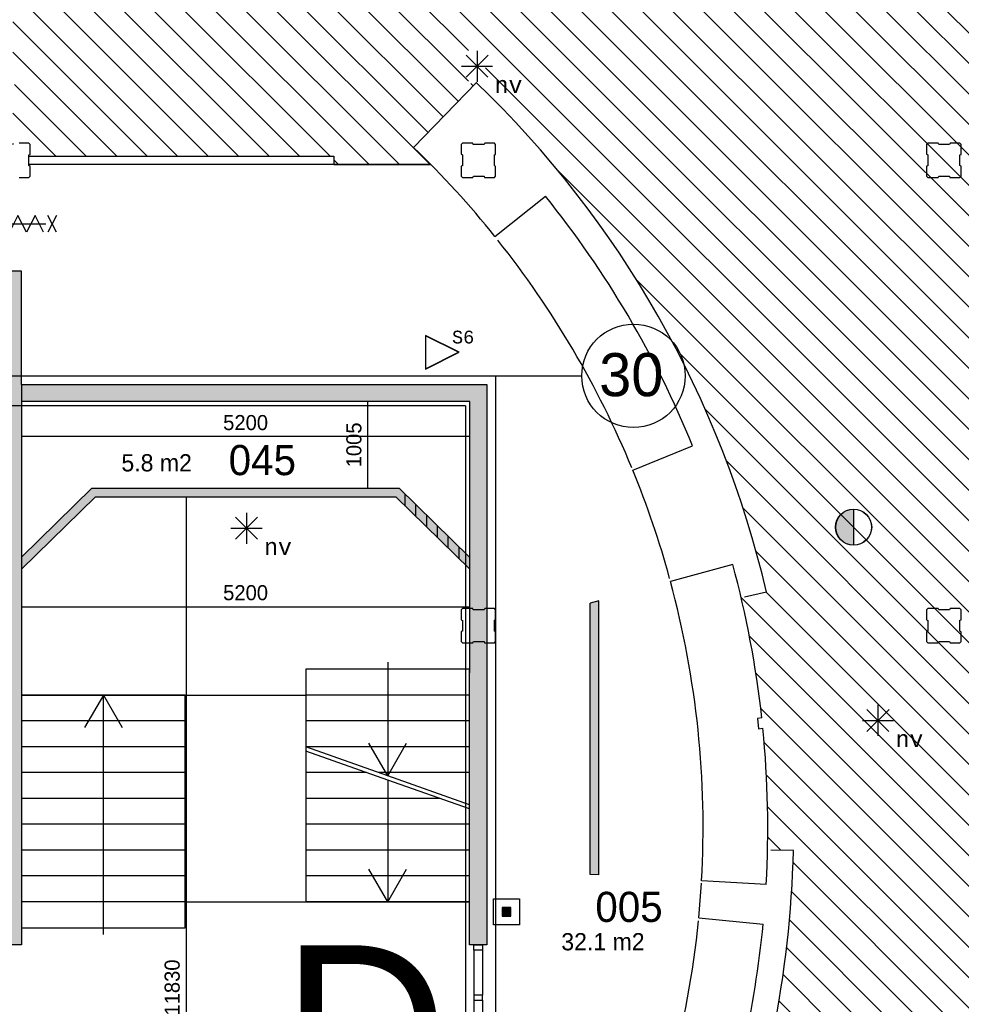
# Model space of a CAD drawing. Extents: x -1826 to 147704, y -44576 to 60962.
# Tile 16 of 75: x 108770 to 119694, y -15260 to -3833. Entities that reach past the tile are written whole.
import ezdxf
from ezdxf.enums import TextEntityAlignment as Align

# ---------------------------------------------------------------- set-up
doc = ezdxf.new("R2010")
doc.units = 0
doc.header["$MEASUREMENT"] = 0
doc.header["$PDMODE"] = 35
doc.header["$PDSIZE"] = -0.5
doc.layers.get('0').update_dxf_attribs({"linetype": 'CONTINUOUS'})
doc.layers.get('DEFPOINTS').update_dxf_attribs({"linetype": 'CONTINUOUS'})
for name, color, linetype in [('-02$TEKST$$$MAAT', 252, 'CONTINUOUS'), ('AA$1A---_ARCEER', 252, 'CONTINUOUS'), ('AL00---_BRANDBEVEILIGING', 252, 'CONTINUOUS'), ('AL22----_BINNENWAND', 252, 'CONTINUOUS'), ('AL24----_TRAPPEN', 252, 'CONTINUOUS'), ('AL32----_BINNENKOZIJN', 252, 'CONTINUOUS'), ('AM$1A---_MAATVOERING', 252, 'CONTINUOUS'), ('Betonpalen', 252, 'CONTINUOUS'), ('Brandweer', 252, 'CONTINUOUS'), ('COMPARTIMENTERING', 252, 'CONTINUOUS'), ('LAYER01', 252, 'CONTINUOUS'), ('M2', 252, 'CONTINUOUS'), ('OMPARTIMENTERING', 252, 'CONTINUOUS')]:
    doc.layers.add(name, color=color, linetype=linetype)
doc.styles.add('B-01', font='b-gbp')
doc.styles.add('MONOTXT', font='MONOTXT')
doc.dimstyles.new('BBA_STAND', dxfattribs={"dimtxt": 175, "dimasz": 1, "dimexe": 1, "dimexo": 0.001, "dimgap": 75, "dimtad": 1, "dimdec": 0, "dimzin": 0, "dimdsep": 46, "dimtxsty": 'B-01', "dimblk": 'NONE', "dimblk1": 'PIJL1', "dimblk2": 'NONE', "dimcen": 1, "dimse1": 1, "dimse2": 1, "dimclrd": 256, "dimclre": 256, "dimclrt": 256, "dimadec": 4, "dimazin": 0, "dimtfac": 1, "dimtdec": 0, "dimtmove": 0, "dimatfit": 2, "dimldrblk": 'PIJL1', "dimfxl": 1, "dimtfillclr": 256, "dimtolj": 1, "dimtzin": 0, "dimarcsym": 0})

# ---------------------------------------------------------------- blocks, each defined once
blk = doc.blocks.new('*D133')
at = {"layer": 'AM$1A---_MAATVOERING', "lineweight": -2, "transparency": 16777216}
blk.add_line((113991, -8672), (108791, -8672), dxfattribs=at)
at = {"layer": 'DEFPOINTS', "color": 0, "transparency": 16777216}
for p in [(108791, -8266), (113991, -8266), (108791, -8672)]:
    blk.add_point(p, dxfattribs=at)
at = {"layer": 'AM$1A---_MAATVOERING', "transparency": 16777216, "insert": (111391, -8510), "char_height": 175, "attachment_point": 5, "style": 'B-01'}
blk.add_mtext('\\A1;5200', dxfattribs=at)
blk = doc.blocks.new('_None')
blk = doc.blocks.new('PIJL1')
at = {"color": 1, "linetype": 'ByBlock'}
blk.add_line((0, 83), (0, -83), dxfattribs=at)
blk.add_solid([(-100, 17), (-100, -17), (0, 0)], dxfattribs=at)
blk = doc.blocks.new('*D134')
at = {"layer": 'AM$1A---_MAATVOERING', "lineweight": -2, "transparency": 16777216}
blk.add_line((112810, -9270), (112810, -8266), dxfattribs=at)
at = {"layer": 'DEFPOINTS', "color": 0, "transparency": 16777216}
for p in [(112810, -8266), (113173, -8266), (113173, -9270)]:
    blk.add_point(p, dxfattribs=at)
at = {"layer": 'AM$1A---_MAATVOERING', "transparency": 16777216, "insert": (112648, -8768), "char_height": 175, "attachment_point": 5, "rotation": 90, "style": 'B-01'}
blk.add_mtext('\\A1;1005', dxfattribs=at)
blk = doc.blocks.new('*D135')
at = {"layer": 'AM$1A---_MAATVOERING', "lineweight": -2, "transparency": 16777216}
blk.add_line((110702, -9370), (110702, -21200), dxfattribs=at)
at = {"layer": 'DEFPOINTS', "color": 0, "transparency": 16777216}
for p in [(110846, -9370), (110702, -21200), (110846, -21200)]:
    blk.add_point(p, dxfattribs=at)
at = {"layer": 'AM$1A---_MAATVOERING', "transparency": 16777216, "insert": (110540, -15065), "char_height": 175, "attachment_point": 5, "rotation": 90, "style": 'B-01'}
blk.add_mtext('\\A1;11830', dxfattribs=at)
blk = doc.blocks.new('*D136')
at = {"layer": 'AM$1A---_MAATVOERING', "lineweight": -2, "transparency": 16777216}
blk.add_line((108721, -15610), (114040, -15610), dxfattribs=at)
at = {"layer": 'DEFPOINTS', "color": 0, "transparency": 16777216}
for p in [(108721, -15174), (114040, -15174), (114040, -15610)]:
    blk.add_point(p, dxfattribs=at)
at = {"layer": 'AM$1A---_MAATVOERING', "transparency": 16777216, "insert": (111381, -15448), "char_height": 175, "attachment_point": 5, "style": 'B-01'}
blk.add_mtext('\\A1;5320', dxfattribs=at)
blk = doc.blocks.new('*D137')
at = {"layer": 'AM$1A---_MAATVOERING', "lineweight": -2, "transparency": 16777216}
blk.add_line((108791, -10647), (113990, -10647), dxfattribs=at)
at = {"layer": 'DEFPOINTS', "color": 0, "transparency": 16777216}
for p in [(108791, -10646), (113990, -10647), (113990, -10647)]:
    blk.add_point(p, dxfattribs=at)
at = {"layer": 'AM$1A---_MAATVOERING', "transparency": 16777216, "insert": (111391, -10484), "char_height": 175, "attachment_point": 5, "style": 'B-01'}
blk.add_mtext('\\A1;5200', dxfattribs=at)

msp = doc.modelspace()

# ---------------------------------------------------------------- hatches: boundary and pattern name
at = {"layer": 'AA$1A---_ARCEER'}
for points in [[(108790.1, -14569.2), (108790.1, -8064.7), (108790.1, -6749.7), (108590.1, -6749.7), (108590.1, -8064.7), (108590.1, -10814.7), (107490.1, -10814.7), (107490.1, -10914.7), (108590.1, -10914.7), (108590.1, -14569.2)], [(114189.6, -14569.2), (114190.1, -8064.7), (108790.1, -8064.7), (108790.1, -8264.7), (113990.1, -8264.7), (113989.6, -14569.2)], [(113131.6, -9369.2), (113989.9, -10210), (113989.9, -10070), (113172.6, -9269.2), (109606.6, -9269.2), (108790.1, -10069.2), (108790.1, -10209.2), (109647.6, -9369.2)], [(115487.6, -13757.7), (115487.6, -10574.7), (115387.6, -10601.7), (115387.6, -13752.2)]]:
    msp.add_hatch(color=256, dxfattribs=at).paths.add_polyline_path(points)
h = msp.add_hatch(dxfattribs=at)
h.set_pattern_fill('ANSI31', color=256, scale=1000, angle=225, style=0)
h.set_pattern_definition([(270, (107116.9, 108379.58), (125, -1e-06), [])])
h.paths.add_polyline_path([(113989.9, -10210), (113989.9, -10070), (113172.6, -9269.2), (113131.6, -9369.2)])
at = {"layer": 'AL00---_BRANDBEVEILIGING'}
msp.add_hatch(color=256, dxfattribs=at).paths.add_polyline_path([(114467.3, -14135.9), (114367.3, -14135.9), (114367.3, -14235.9), (114467.3, -14235.9)])
at = {"layer": 'Brandweer'}
msp.add_hatch(color=256, dxfattribs=at).paths.add_polyline_path([(118444.6, -9930.6), (118444.6, -9514.1, 1)])
at = {"layer": 'OMPARTIMENTERING'}
h = msp.add_hatch(dxfattribs=at)
h.set_pattern_fill('ANSI31', color=256, scale=2000, angle=-90, style=0)
h.set_pattern_definition([(315, (85188.27, 172733.54), (176.7767, 176.7767), [])])
h.paths.add_polyline_path([(117433.2, -10475.5), (117140.8, -10543.4, -0.0302398), (117379.2, -11937), (117329.2, -11942.5), (117342.2, -12061.5), (117391.8, -12057, -0.0302157), (117445.9, -13468.6), (117745.5, -13475.4, -0.0898221), (116890.2, -17666), (115915.2, -17276, 0.0063665), (116015.4, -17015.9), (114290.8, -16325.9), (114290.8, -16466), (114290, -16466), (114290, -16939), (114337.8, -16845.6), (114387.3, -16942.3), (114290, -16942.3), (114289.9, -17802.3), (114337.8, -17708.7), (114387.3, -17805.5), (114289.9, -17805.5), (114289.8, -18717), (114337.8, -18623.3), (114387.3, -18720.1), (114289.8, -18720.1), (114289.8, -19555.4), (114337.8, -19461.5), (114387.3, -19558.2), (114289.8, -19558.2), (114289.7, -20818.6), (114503.5, -20818.6), (114503.5, -21118.6), (114289.7, -21118.6), (114289.6, -21200.5), (114997.2, -21200.5), (116505.2, -21200.5), (116565.2, -21200.5), (117524.4, -21200.5), (117584.2, -21200.5), (117679.1, -21268.9), (117679.6, -21268.7), (117698.4, -21325.5), (117984.5, -22189.7), (118003.2, -22246.4), (118279.3, -23080.4), (118279.6, -23080.3), (118298.4, -23137.1), (118298.4, -23137.1), (118595.8, -24036.2), (118614.6, -24093), (118884.9, -24910), (118884.7, -24910.1), (118903.5, -24966.8), (118903.6, -24966.8), (118903.5, -24966.4), (118903.4, -24966.5), (118903.4, -24966.5), (118903.5, -24966.4), (118903.6, -24966.8), (118903.5, -24966.8), (119201.3, -25865.4), (119220.1, -25922.1), (119503.3, -26777), (119524.2, -26840), (119532.9, -26866), (119690.3, -26866), (119690.3, -27001.1), (119696.2, -27016.5), (119738.2, -27000.5), (120204.1, -26819.2), (120185.3, -26771.3), (119909.1, -26878.7), (119807.6, -26617.8), (120329.5, -26414.8), (120431, -26675.7), (120185.3, -26771.3), (120204.1, -26819.2), (120670.2, -26638), (120712.2, -26621.5), (120730.1, -26668.1), (120734.2, -26666.5), (120741.2, -26685), (120816.5, -26655.8, 0.0041409), (120824.8, -26677.4), (120842.9, -26717.9), (120895.2, -26694.5), (120894.6, -26693, -0.1310523), (120777.7, -25980.9), (120735.2, -25977), (120753.2, -25852.5), (120794.9, -25860.4, -0.1142275), (121048, -25281.8), (121014.2, -25256.5), (121093.2, -25159), (121125, -25187.3, -0.0146712), (121181.4, -25127.5, -0.1314074), (121807.6, -24765.7, -0.0657597), (122171.2, -24717.7, -0.0253998), (122313.2, -24724.9), (122318.2, -24682.5), (122442.3, -24700.5), (122434.2, -24742.6, -0.1092084), (122989.4, -24981.6), (123014.2, -24947), (123113.2, -25025), (123085.3, -25057.3, -0.1312556), (123492.4, -25654.4), (123533.7, -25640.3), (123502.2, -25558), (123531, -25547.3), (123567.2, -25639.5), (123618.2, -25619.5), (123589.5, -25544.8), (123589.2, -25545), (123575.2, -25507.5), (123668.2, -25471.5), (124143.2, -25286.5), (124236.2, -25250), (124290.9, -25228.9), (124028.5, -24435.5), (123871.1, -23031.2), (123410.8, -23162.5), (122008.6, -18925.4), (122302.2, -18860.4), (122463.8, -19348.7), (123802.7, -19088.4), (123525.6, -18459.4), (123800.2, -18338.5), (124001.6, -18793.5), (125755.7, -18276.8), (125222.3, -17549.9), (125464.2, -17372.5), (125758.5, -17773.5), (127393, -16870.9), (126711.4, -16273.6), (126909.2, -16048), (127283.3, -16375.8), (127748.1, -15966), (119790.2, -15966), (119790.2, -7566), (128261.2, -7566), (128075.6, -7129.7), (128332.5, -7020.5), (128551.7, -7535.9), (128290.2, -7647.1), (128290.2, -7794.6), (128667.7, -7794.6), (129208.1, -7648.2), (129208.1, -7648.2), (129266, -7632.5), (129972.8, -7441.4), (129972.8, -7417), (129672.8, -7417), (129672.8, -7117), (129936.4, -7117), (129431.8, -5943.8), (129070.7, -6142.2, -0.1262722), (129143.9, -6123.4, -1), (129143.9, -6427.4, -0.7757696), (129070.7, -6142.2), (128560.3, -6422.7), (128702.8, -6684.3), (128439.3, -6827.7), (128297.4, -6567.1), (128212.4, -6613.8), (128111.4, -6429.8), (128957.7, -5964.7), (127376.1, -4613.5), (127009.2, -4953), (126805.4, -4732.7), (127474.9, -4113.5), (125789.6, -3275.5), (125516.2, -3694), (125265, -3529.9), (125764.6, -2765.3), (123926, -2360.7), (123762.2, -2833), (123478.7, -2734.7), (123778.2, -1871.3), (121895.8, -1924.6), (121851.2, -2422.5), (121552.4, -2395.8), (121633.5, -1486.2), (119820.6, -1994.1), (119898.2, -2488), (119601.8, -2534.5), (119460.5, -1635.4), (117017.7, -2914.3), (117191.5, -3440.2), (116930.8, -3588), (116395.9, -1970.5), (116775, -1845.2), (115203.4, 2901.4), (114824.1, 2775.8), (114569.6, 3544.1), (114570.3, 3544.4), (114551.5, 3601), (114428.5, 3971.3), (114475.8, 3987), (114570.6, 4018.5), (114201.1, 5134), (114148.3, 5134), (114143.3, 5149), (114032.8, 5149), (114024.8, 5134), (113890.8, 5134), (113890.8, 5234), (112890.7, 5234), (112890.7, 5334), (109490.7, 5334), (109490.7, 5234), (108690.7, 5234), (108690.7, 4484), (108710.7, 4484), (108710.7, 4404), (108690.7, 4404), (108690.7, 2674), (108710.7, 2674), (108710.7, 2594), (108690.7, 2594), (108690.7, 864), (108710.7, 864), (108710.7, 784), (108690.7, 784), (108690.7, 119), (108756.8, 119), (108764.8, 134), (108890.8, 134), (108890.8, 2), (108875.8, -3), (108875.8, -128), (108890.8, -136), (108890.8, -266), (108762.8, -266), (108757.8, -251), (108690.7, -251), (108690.7, -915.6), (108710.7, -915.6), (108710.7, -995.6), (108690.7, -995.6), (108690.7, -2725.7), (108710.7, -2725.7), (108710.7, -2805.7), (108690.7, -2805.7), (108690.7, -4535.9), (108710.7, -4535.9), (108710.7, -4615.9), (108690.7, -4615.9), (108690.7, -5281), (108756.8, -5281), (108764.8, -5266), (108890.8, -5266), (108890.8, -5415.5), (112413.3, -5415.5), (112413.3, -5515.5), (113540.7, -5515.5, 0.0064435), (113339.9, -5317.2), (114054, -4574.7), (113975.5, -4574.7), (113975.5, -4174.7), (114175.5, -4174.7), (114175.5, -4574.7), (114081.7, -4574.7, -0.0786122), (116340.2, -7568.6, -0.1239668), (116474.8, -7828.9, -0.0588435)])

# ---------------------------------------------------------------- linework, layer by layer
at = {"layer": '-02$TEKST$$$MAAT'}
for points in [[(113476.7, -7692.1), (113476.7, -7887.5), (113867.3, -7692.1), (113476.7, -7496.8)], [(113479.2, -7692.1), (113479.2, -7883.4), (113861.7, -7692.1), (113479.2, -7500.9)]]:
    msp.add_lwpolyline(points, close=True, dxfattribs=at)
at = {"layer": 'AL00---_BRANDBEVEILIGING'}
msp.add_lwpolyline([(114267.3, -14335.8), (114267.3, -14035.9), (114567.3, -14035.9), (114567.3, -14335.9), (114267.3, -14335.9)], dxfattribs=at)
msp.add_lwpolyline([(114367.3, -14235.9), (114467.3, -14235.9), (114467.3, -14135.9), (114367.3, -14135.9)], close=True, dxfattribs=at)
at = {"layer": 'AL22----_BINNENWAND'}
for p, q in [((108875.8, -5415.5), (112413.3, -5415.5)), ((112413.3, -5415.5), (112413.3, -5515.5)), ((113540.7, -5515.5), (108875.8, -5515.5)), ((108790.7, -6751), (108590.7, -6751))]:
    msp.add_line(p, q, dxfattribs=at)
for points in [[(114067.7, -4560.5), (113339.7, -5317.5)], [(114283.7, -6349.5), (114868.2, -5880)], [(108790.7, -8066), (108790.7, -6751)], [(108790.7, -8066), (108790.7, -14570.5)], [(108790.7, -8066), (114190.7, -8066), (114190.2, -14570.5)], [(113990.7, -8266), (108790.7, -8266)], [(113990.2, -14570.5), (113990.7, -8266)], [(115883.2, -9062.5), (116577.2, -8778.5)], [(115883.2, -9062.5), (116577.2, -8778.5)], [(108790.7, -10070.5), (109607.2, -9270.5)], [(109607.2, -9270.5), (113173.2, -9270.5)], [(113989.7, -10070.5), (113173.2, -9270.5)], [(108790.7, -10210.5), (109648.2, -9370.5)], [(109648.2, -9370.5), (113132.2, -9370.5)], [(113990.5, -10211.3), (113132.2, -9370.5)], [(117043.2, -10156), (116319.2, -10351.5)], [(117433.2, -10475.5), (117177.2, -10535)], [(115488.2, -10576), (115388.2, -10603)], [(115388.2, -13753.5), (115388.2, -10603)], [(115488.2, -13759), (115488.2, -10576)], [(117379.2, -11937), (117329.2, -11942.5)], [(117329.2, -11942.5), (117342.2, -12061.5)], [(117329.2, -11942.5), (117342.2, -12061.5)], [(117342.2, -12061.5), (117392.2, -12057)], [(117746.2, -13475.5), (117484.2, -13469.5)], [(115488.2, -13759), (115388.2, -13753.5)], [(117430.2, -13868.5), (116681.2, -13826)], [(116648.2, -14256.5), (117395.2, -14328.5)], [(108790.7, -14570.5), (108590.7, -14570.5)], [(108790.7, -14570.5), (108590.7, -14570.5)], [(114190.2, -14570.5), (113990.2, -14570.5)]]:
    msp.add_lwpolyline(points, dxfattribs=at)
for points in [[(117433.2, -10475.5, 0.1447462), (114067.3, -4560.8)], [(114284.2, -6349.5, 0.0319764), (113339.9, -5317.2)], [(116577.2, -8778.5, 0.072267), (114868.2, -5879.9)], [(115871.2, -9034.5, 0.0703583), (114316.8, -6391.7)], [(116310.2, -10317.5, 0.0303097), (115883.3, -9062.4)], [(117379.2, -11937, 0.0387888), (117043.1, -10156)], [(116681.2, -13826, 0.0802721), (116319, -10351.5)], [(117430.2, -13868.5, 0.0387783), (117391.8, -12057)], [(116890.2, -17666, 0.0898217), (117745.5, -13475.5)], [(116648.2, -14256.5, 0.009185), (116679.3, -13855.5)], [(116319.2, -16066, 0.0412977), (116645, -14289.4)], [(116750.2, -17191, 0.0629436), (117394.9, -14328.4)]]:
    msp.add_lwpolyline(points, format="xyb", dxfattribs=at)
at = {"layer": 'AL24----_TRAPPEN'}
for points in [[(113040.2, -11290.5), (113040.2, -12608.5)], [(108790.7, -11670.5), (110690.7, -11670.5)], [(109740.7, -11670.5), (109522.7, -12048)], [(109740.7, -14450.5), (109740.7, -11670.5)], [(109740.7, -11670.5), (109958.6, -12048)], [(110690.7, -11670.5), (112090.2, -11670.5)], [(113990.2, -11670.5), (112090.2, -11670.5)], [(110691.7, -11970.5), (108791.7, -11970.5)], [(113990.2, -11970.5), (112090.2, -11970.5)], [(110691.7, -12270.5), (108791.7, -12270.5)], [(113990.2, -12270.5), (112090.2, -12270.5)], [(113040.2, -12608.5), (112090.2, -12271.5)], [(113040.2, -12657), (112090.2, -12321.5)], [(113040.2, -12608.5), (112822.2, -12231)], [(113040.2, -12608.5), (113258.2, -12231)], [(110691.7, -12570.5), (108791.7, -12570.5)], [(112795.2, -12570.5), (112090.2, -12570.5)], [(113990.2, -12570.5), (112933.2, -12570.5)], [(113990.2, -12945.5), (113040.2, -12608.5)], [(113040.2, -12657), (113040.2, -14070.5)], [(113990.2, -12992.5), (113040.2, -12657)], [(110691.7, -12870.5), (108791.7, -12870.5)], [(113644.7, -12870.5), (112090.2, -12870.5)], [(110691.7, -13170.5), (108791.7, -13170.5)], [(113990.2, -13170.5), (112090.2, -13170.5)], [(110691.7, -13470.5), (108791.7, -13470.5)], [(113990.2, -13470.5), (112090.2, -13470.5)], [(113040.2, -14070.5), (112822.2, -13693)], [(113040.2, -14070.5), (113258.2, -13693)], [(110691.7, -13770.5), (108791.7, -13770.5)], [(113990.2, -13770.5), (112090.2, -13770.5)], [(110691.7, -14070.5), (108791.7, -14070.5)], [(110690.7, -14070.5), (112090.2, -14070.5)], [(113990.2, -14070.5), (112090.2, -14070.5)]]:
    msp.add_lwpolyline(points, dxfattribs=at)
for points in [[(113990.2, -11370.5), (112090.2, -11370.5), (112090.2, -14070.5), (113990.2, -14070.5)], [(108790.7, -14370.5), (110690.7, -14370.5), (110690.7, -11670.5), (108790.7, -11670.5)]]:
    msp.add_lwpolyline(points, close=True, dxfattribs=at)
at = {"layer": 'AL32----_BINNENKOZIJN'}
for points in [[(114140.2, -14570.5), (114140.2, -14630.2), (114040.4, -14630.2), (114040.4, -14570.5)], [(114140.2, -15211.8), (114140.2, -15152.1), (114040.4, -15152.1), (114040.4, -15211.8)]]:
    msp.add_lwpolyline(points, close=True, dxfattribs=at)
for points in [[(114040.4, -14630.2), (114040.4, -15152.1)], [(114140.2, -14630.2), (114140.2, -15152.1)], [(114040.4, -15211.8), (114040.4, -16021.2)], [(114140.2, -15211.8), (114140.2, -16021.2)]]:
    msp.add_lwpolyline(points, dxfattribs=at)
at = {"layer": 'Betonpalen'}
for points in [[(108762.9, -5665.2), (108875.9, -5665.2), (108890.9, -5650.2), (108890.9, -5535.2), (108875.9, -5527.2), (108875.9, -5402.2), (108890.9, -5397.2), (108890.9, -5280.2), (108875.9, -5265.2), (108764.9, -5265.2)], [(113906.8, -5265.1), (113891.8, -5280.1), (113891.8, -5395.1), (113906.8, -5403.1), (113906.8, -5528.1), (113891.8, -5533.1), (113891.8, -5650.1), (113906.8, -5665.1), (114025.8, -5665.1), (114033.8, -5650.1), (114158.8, -5650.1), (114163.8, -5665.1), (114276.8, -5665.1), (114291.8, -5650.1), (114291.8, -5535.1), (114276.8, -5527.1), (114276.8, -5402.1), (114291.8, -5397.1), (114291.8, -5280.1), (114276.8, -5265.1), (114165.8, -5265.1), (114157.8, -5280.1), (114032.8, -5280.1), (114027.8, -5265.1), (113906.8, -5265.1)], [(119305.6, -5265), (119290.6, -5280), (119290.6, -5395), (119305.6, -5403), (119305.6, -5528), (119290.6, -5533), (119290.6, -5650), (119305.6, -5665), (119424.6, -5665), (119432.6, -5650), (119557.6, -5650), (119562.6, -5665), (119675.6, -5665), (119690.6, -5650), (119690.6, -5535), (119675.6, -5527), (119675.6, -5402), (119690.6, -5397), (119690.6, -5280), (119675.6, -5265), (119564.6, -5265), (119556.6, -5280), (119431.6, -5280), (119426.6, -5265), (119305.6, -5265)], [(113906.8, -10666), (113891.8, -10681), (113891.8, -10796), (113906.8, -10804), (113906.8, -10929), (113891.8, -10934), (113891.8, -11051), (113906.8, -11066), (114025.8, -11066), (114033.8, -11051), (114158.8, -11051), (114163.8, -11066), (114276.8, -11066), (114291.8, -11051), (114291.8, -10936), (114276.8, -10928), (114276.8, -10803), (114291.8, -10798), (114291.8, -10681), (114276.8, -10666), (114165.8, -10666), (114157.8, -10681), (114032.8, -10681), (114027.8, -10666), (113906.8, -10666)], [(119305.8, -10666), (119290.8, -10681), (119290.8, -10796), (119305.8, -10804), (119305.8, -10929), (119290.8, -10934), (119290.8, -11051), (119305.8, -11066), (119424.8, -11066), (119432.8, -11051), (119557.8, -11051), (119562.8, -11066), (119675.8, -11066), (119690.8, -11051), (119690.8, -10936), (119675.8, -10928), (119675.8, -10803), (119690.8, -10798), (119690.8, -10681), (119675.8, -10666), (119564.8, -10666), (119556.8, -10681), (119431.8, -10681), (119426.8, -10666), (119305.8, -10666)]]:
    msp.add_lwpolyline(points, dxfattribs=at)
at = {"layer": 'Brandweer'}
for p, q in [((114075.5, -4193.5, 2600), (114075.5, -4553.3, 2600)), ((113948.3, -4246.2, 2600), (114202.7, -4500.7, 2600)), ((113948.3, -4501.9, 2600), (114204, -4246.2, 2600)), ((113894.6, -4374.3, 2600), (114256.3, -4374.3, 2600)), ((111401.4, -9554.6, 2600), (111401.4, -9914.4, 2600)), ((118444.6, -9512.9), (118444.6, -9931.8)), ((111274.2, -9607.3, 2600), (111528.7, -9861.7, 2600)), ((111274.2, -9863, 2600), (111529.9, -9607.3, 2600)), ((111220.6, -9735.4, 2600), (111582.3, -9735.4, 2600)), ((118599.4, -11838, 2600), (118853.9, -12092.4, 2600)), ((118599.4, -12093.7, 2600), (118855.2, -11838, 2600)), ((118726.7, -11785.3, 2600), (118726.7, -12145.1, 2600)), ((118545.8, -11966.1, 2600), (118907.5, -11966.1, 2600))]:
    msp.add_line(p, q, dxfattribs=at)
for points in [[(109047.3, -6297.7), (108948.3, -6104.2), (108849.3, -6297.7), (108750.3, -6104.2), (108651.3, -6297.7), (108552.3, -6104.2), (108453.3, -6297.7), (108354.3, -6104.2)], [(109198.3, -6104.2), (109098.3, -6297.7)], [(109198.3, -6297.7), (109098.3, -6104.2)], [(108328.3, -6201), (109073.3, -6201)], [(108328.3, -6201), (109073.3, -6201)]]:
    msp.add_lwpolyline(points, dxfattribs=at)
for radius in [209.5, 208.2]:
    msp.add_circle((118444.6, -9722.4), radius, dxfattribs=at)
at = {"layer": 'COMPARTIMENTERING'}
msp.add_circle((115890.7, -7966), 600, dxfattribs=at)
at = {"layer": 'OMPARTIMENTERING'}
msp.add_line((112413.3, -5515.5), (113540.7, -5515.5), dxfattribs=at)
at = {"layer": 'OMPARTIMENTERING', "ltscale": 800}
for p, q in [((114290.7, -7966), (115290.7, -7966)), ((113941, -8316), (113941, -21400.5))]:
    msp.add_line(p, q, dxfattribs=at)
msp.add_lwpolyline([(113941, -8316), (108540.7, -8316), (108540.7, -4365.5), (107126.4, -2951.2)], dxfattribs=at)
msp.add_lwpolyline([(108490.7, -24550.5), (108490.7, -7966), (114290.7, -7966), (114289.4, -24550.5)], close=True, dxfattribs=at)

# ---------------------------------------------------------------- texts
at = {"layer": '-02$TEKST$$$MAAT', "style": 'MONOTXT'}
msp.add_text('S6', height=148.75, rotation=360, dxfattribs=at).set_placement((113785.7, -7516.4), align=Align.MIDDLE_LEFT)
at = {"layer": 'Brandweer', "style": 'MONOTXT'}
for p in [(114441, -4589.8, 2600), (111767, -9950.9, 2600), (119092.2, -12181.6, 2600)]:
    msp.add_text('nv', height=185.94, rotation=360, dxfattribs=at).set_placement(p, align=Align.MIDDLE)
at = {"layer": 'LAYER01', "style": 'B-01'}
for s, height, p in [('30', 500, (115493.1, -8202.5)), ('045', 350, (111194.7, -9118.9)), ('005', 350, (115448.4, -14304))]:
    msp.add_text(s, height=height, rotation=0, dxfattribs=at).set_placement(p)
at = {"layer": 'LAYER01', "insert": (111809, -14574), "char_height": 2000, "width": 1683.04, "attachment_point": 1, "style": 'B-01'}
msp.add_mtext('D', dxfattribs=at)
at = {"layer": 'M2', "char_height": 200, "width": 1805, "attachment_point": 1, "rotation": 360, "style": 'B-01'}
for s, insert in [('5.8 m2', (109950.3, -8875.5)), ('32.1 m2', (115053.3, -14433.5))]:
    msp.add_mtext(s, dxfattribs=dict(at, insert=insert))

# ---------------------------------------------------------------- dimensions: what is measured, and where the dimension line sits
at = {"layer": 'AM$1A---_MAATVOERING'}
for base, p1, p2, angle, picture, middle in [((108790.7, -8672.5), (113990.7, -8266), (108790.7, -8266), 360, '*D133', (111390.7, -8510)), ((112810.2705945, -8265.9636622), (113173.1627224, -9270.4636622), (113173.1627306, -8265.9636622), 269.9999995, '*D134', (112647.7705945, -8768.2136622)), ((113990.5, -10646.9), (108790.7, -10646.5), (113990.5, -10646.9), 360, '*D137', (111390.6, -10484.4)), ((114040.4126738, -15610.4635553), (108720.9126738, -15173.9636256), (114040.4126738, -15173.9636694), 359.9999995, '*D136', (111380.6626738, -15447.9635553))]:
    dim = msp.add_linear_dim(base=base, p1=p1, p2=p2, angle=angle, dimstyle='BBA_STAND', dxfattribs=at)
    dim.commit()
    dim.dimension.update_dxf_attribs({"geometry": picture, "text_midpoint": middle})
dim = msp.add_linear_dim(base=(110702.3, -21200.5), p1=(110846.3, -9370.5), p2=(110846.3, -21200.5), angle=270, dimstyle='BBA_STAND', dxfattribs=at)
dim.commit()
dim.dimension.update_dxf_attribs({"geometry": '*D135', "text_midpoint": (110702.3, -15065.5), "dimtype": 160})

doc.saveas('drawing.dxf')
